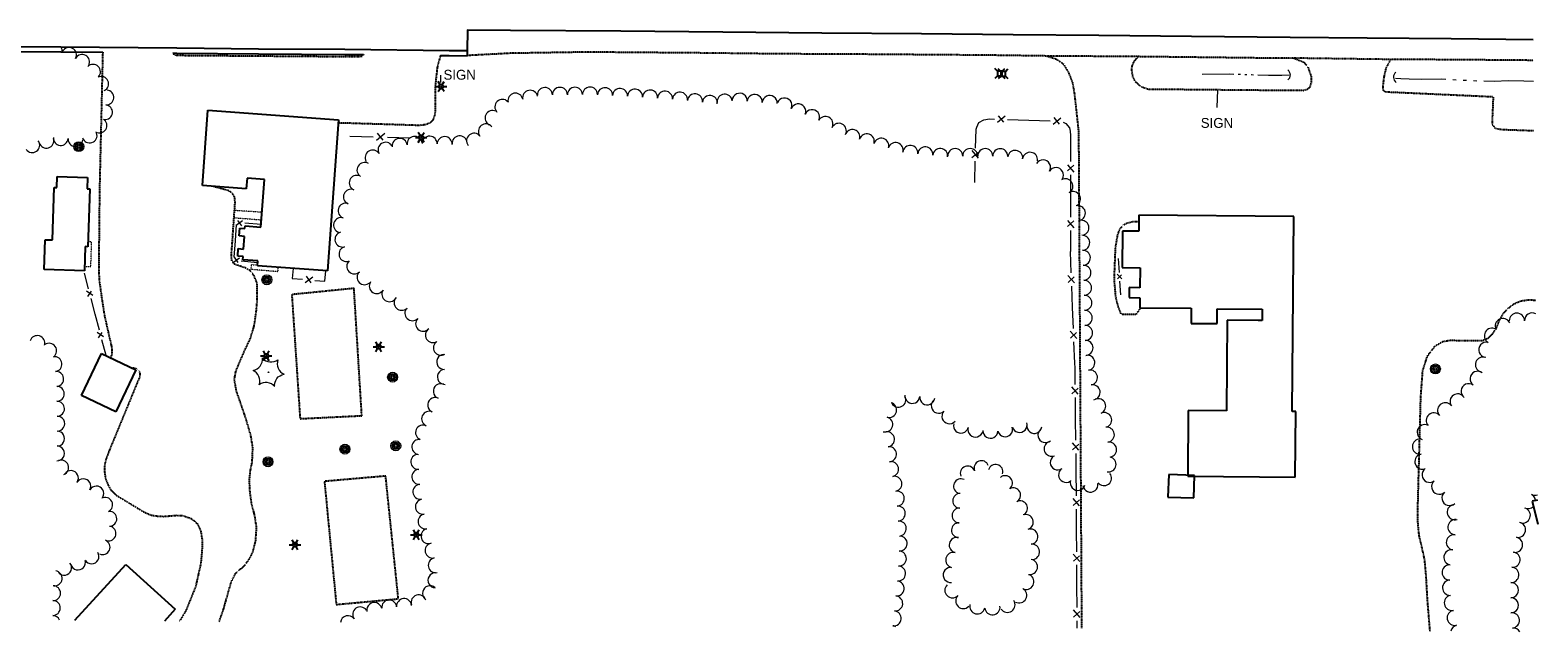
# Model space of a CAD drawing. Extents: x 386588 to 390135, y 96998 to 113606.
# Tile 71 of 89: x 389048 to 389780, y 107594 to 107887. Entities that reach past the tile are written whole.
import ezdxf
from ezdxf.enums import TextEntityAlignment as Align

# ---------------------------------------------------------------- set-up
doc = ezdxf.new("R2010")
doc.units = 0
doc.header["$MEASUREMENT"] = 0
doc.linetypes.add('Wisdot3', pattern=[0.1875, 0.125, -0.0625])
doc.linetypes.add('Wisdot5', pattern=[0.1, 0.05, -0.05])
for name, color, linetype, lineweight in [('E_BLD', 241, 'Continuous', 25), ('E_DRN', 40, 'Continuous', 15), ('E_FEN_P', 40, 'Continuous', 15), ('E_LAND_TreeLine_P', 3, 'Continuous', 15), ('E_LAND_Vegetation', 3, 'Continuous', 15), ('E_LTG', 21, 'Continuous', 25), ('E_MISCPROP', 30, 'Continuous', 15), ('E_PATH_Sidewalk', 2, 'Wisdot5', 15), ('E_RDWY', 21, 'Continuous', 25), ('E_RDWY_C_and_G', 21, 'Continuous', 25), ('E_RDWY_Gravel', 21, 'Wisdot3', 25), ('E_SGN', 21, 'Continuous', 15), ('E_UTL_AG_Bold', 30, 'Continuous', 25), ('E_WTR_P', 4, 'Continuous', 15)]:
    doc.layers.add(name, color=color, linetype=linetype, lineweight=lineweight)
doc.styles.add('Style-dot_font5', font='dot_font5.shx')

# ---------------------------------------------------------------- blocks, each defined once
blk = doc.blocks.new('CTRE')
at = {"layer": 'E_LAND_Vegetation'}
blk.add_circle((0, 0), 0.223, dxfattribs=at)
for centre, start, end in [((-12, 9), 280.2067, 5.9716), ((-13.8, -5.9), 340.2113, 65.9762), ((1.8, 14.9), 220.2113, 305.9762), ((13.8, 5.9), 160.2113, 245.9762), ((-1.8, -14.9), 40.2113, 125.9762)]:
    blk.add_arc(centre, 7.87, start, end, dxfattribs=at)
at = {"layer": 'E_LAND_Vegetation', "extrusion": (0, 0, -1)}
blk.add_arc((-12, -9), 7.87, 354.0728, 79.7489, dxfattribs=at)
blk = doc.blocks.new('CULV')
at = {"layer": 'E_DRN'}
blk.add_arc((0, 6.1), 6.15, 216.8699, 323.1301, dxfattribs=at)
blk = doc.blocks.new('LPOL')
at = {"layer": 'E_LTG'}
for p, q in [((-4, 0), (-1.5, 0)), ((-0.8, 1.3), (-2, 3.5)), ((0.8, 1.3), (2, 3.5)), ((1.5, 0), (4, 0)), ((-2, -3.5), (-0.8, -1.3)), ((2, -3.5), (0.8, -1.3))]:
    blk.add_line(p, q, dxfattribs=at)
for radius in [1.5, 1.5, 1.5, 0.125]:
    blk.add_circle((0, 0), radius, dxfattribs=at)
blk = doc.blocks.new('PED')
at = {"layer": 'E_UTL_AG_Bold'}
for p, q in [((-2.5, 2.5), (-5.3, 5.3)), ((2.5, 2.5), (5.3, 5.3)), ((-2.5, -2.5), (-5.3, -5.3)), ((2.5, -2.5), (5.3, -5.3))]:
    blk.add_line(p, q, dxfattribs=at)
at = {"layer": 'E_UTL_AG_Bold', "flags": 128}
blk.add_lwpolyline([(-2.5, -2.5), (2.5, -2.5), (2.5, 2.5), (-2.5, 2.5)], close=True, dxfattribs=at)
blk = doc.blocks.new('POLE')
at = {"layer": 'E_MISCPROP'}
for radius in [4.46, 3.35, 2.23, 1.12]:
    blk.add_circle((0, 0), radius, dxfattribs=at)
blk = doc.blocks.new('SIGN')
at = {"layer": 'E_SGN', "lineweight": 13, "style": 'Style-dot_font5'}
blk.add_text('SIGN', height=12, dxfattribs=at).set_placement((0, 0), align=Align.MIDDLE_CENTER)

msp = doc.modelspace()

# ---------------------------------------------------------------- linework, layer by layer
at = {"layer": 'E_BLD', "ltscale": 5}
for p, q in [((389131.47, 107811.3), (389134.12, 107847.86)), ((389134.12, 107847.86), (389197.61, 107843.25)), ((389134.12, 107847.86), (389134.12, 107847.86)), ((389197.61, 107843.25), (389192.27, 107769.76)), ((389060.66, 107810.26), (389060.82, 107815.71)), ((389060.82, 107815.71), (389075.65, 107815.26)), ((389075.65, 107815.26), (389075.49, 107809.75)), ((389152.76, 107809.76), (389131.47, 107811.3)), ((389153.13, 107814.81), (389152.76, 107809.76)), ((389161.57, 107814.2), (389153.13, 107814.81)), ((389159.89, 107791.06), (389161.57, 107814.2)), ((389058.64, 107784.82), (389059.41, 107810.29)), ((389059.41, 107810.29), (389060.66, 107810.26)), ((389075.49, 107809.75), (389076.7, 107809.71)), ((389076.7, 107809.71), (389075.84, 107781.56)), ((389586.56, 107796.89), (389586.49, 107789.07)), ((389661.86, 107796.23), (389586.56, 107796.89)), ((389149.34, 107786.76), (389149.61, 107790.53)), ((389149.61, 107790.53), (389152.11, 107790.34)), ((389152.11, 107790.34), (389152.2, 107791.62)), ((389152.2, 107791.62), (389159.89, 107791.06)), ((389578.63, 107789.14), (389578.47, 107771.44)), ((389586.49, 107789.07), (389578.63, 107789.14)), ((389661.03, 107701.5), (389661.86, 107796.23)), ((389661.86, 107796.23), (389661.86, 107796.23)), ((389054.54, 107770.47), (389054.98, 107784.93)), ((389054.98, 107784.93), (389058.64, 107784.82)), ((389058.64, 107784.82), (389058.64, 107784.82)), ((389151.83, 107786.58), (389149.34, 107786.76)), ((389151.38, 107780.42), (389151.83, 107786.58)), ((389074.44, 107781.6), (389074.09, 107769.88)), ((389075.84, 107781.56), (389074.44, 107781.6)), ((389148.62, 107777.02), (389148.88, 107780.61)), ((389151.19, 107776.83), (389148.62, 107777.02)), ((389148.88, 107780.61), (389151.38, 107780.42)), ((389151.08, 107775.25), (389151.19, 107776.83)), ((389158.34, 107774.73), (389151.08, 107775.25)), ((389158.16, 107772.23), (389158.34, 107774.73)), ((389074.09, 107769.88), (389054.54, 107770.47)), ((389192.27, 107769.76), (389158.16, 107772.23)), ((389578.47, 107771.44), (389587.12, 107771.36)), ((389587.12, 107771.36), (389587.03, 107761.64)), ((389581.86, 107761.69), (389581.82, 107756.8)), ((389587.03, 107761.64), (389581.86, 107761.69)), ((389581.82, 107756.8), (389587.03, 107756.76)), ((389587.03, 107756.76), (389586.99, 107751.9)), ((389586.99, 107751.9), (389611.96, 107751.68)), ((389611.96, 107751.68), (389611.89, 107744.26)), ((389624.5, 107744.15), (389624.57, 107751.41)), ((389624.57, 107751.41), (389646.49, 107751.22)), ((389629.49, 107745.84), (389629.11, 107701.74)), ((389644.54, 107745.71), (389629.49, 107745.84)), ((389646.44, 107745.69), (389644.54, 107745.71)), ((389646.49, 107751.22), (389646.44, 107745.69)), ((389611.89, 107744.26), (389624.5, 107744.15)), ((389072.65, 107709.21), (389082.39, 107729.72)), ((389082.39, 107729.72), (389099.16, 107721.76)), ((389099.16, 107721.76), (389089.41, 107701.25)), ((389089.41, 107701.25), (389072.65, 107709.21)), ((389072.65, 107709.21), (389072.65, 107709.21)), ((389610.52, 107701.9), (389610.24, 107669.95)), ((389629.11, 107701.74), (389610.52, 107701.9)), ((389662.77, 107701.49), (389661.03, 107701.5)), ((389662.48, 107669.49), (389662.77, 107701.49)), ((389601.04, 107670.87), (389600.64, 107659.88)), ((389613.62, 107670.41), (389601.04, 107670.87)), ((389610.24, 107669.95), (389662.48, 107669.49)), ((389613.22, 107659.42), (389613.62, 107670.41)), ((389600.64, 107659.88), (389613.22, 107659.42)), ((389600.64, 107659.88), (389600.64, 107659.88)), ((389780.29, 107658.44), (389777.67, 107657.8)), ((389777.67, 107657.8), (389780.41, 107646.74)), ((389069.49, 107599.96), (389094.32, 107627.17)), ((389094.32, 107627.17), (389118.25, 107605.32)), ((389118.25, 107605.32), (389113.04, 107599.62))]:
    msp.add_line(p, q, dxfattribs=at)
at = {"layer": 'E_FEN_P', "ltscale": 5}
for p, q in [((389517.89, 107842.08), (389521.59, 107845.09)), ((389518.16, 107845.21), (389520.76, 107842.05)), ((389544.93, 107841.16), (389548.64, 107844.17)), ((389545.2, 107844.29), (389547.81, 107841.13)), ((389216.05, 107833.36), (389220.05, 107836.66)), ((389216.32, 107836.76), (389219.18, 107833.35)), ((389505.4, 107824.85), (389508.53, 107827.47)), ((389508.52, 107824.6), (389505.49, 107828.28)), ((389551.8, 107821.36), (389554.94, 107817.77)), ((389554.94, 107821.2), (389551.87, 107818.49)), ((389150.86, 107794.16), (389147.92, 107791.93)), ((389150.57, 107791.75), (389148.64, 107794.26)), ((389551.81, 107794.3), (389554.95, 107790.71)), ((389554.95, 107794.14), (389551.88, 107791.43)), ((389146.52, 107774.04), (389149.55, 107776.15)), ((389146.91, 107776.43), (389148.73, 107773.85)), ((389181.86, 107767.16), (389184.19, 107764.01)), ((389555.31, 107764.07), (389552.03, 107767.55)), ((389578.21, 107765.94), (389576.02, 107768.18)), ((389576.15, 107765.93), (389578.06, 107767.82)), ((389078.15, 107757.82), (389075.13, 107759.88)), ((389075.8, 107757.34), (389077.55, 107759.94)), ((389181.44, 107764.19), (389185.14, 107766.87)), ((389552.17, 107764.11), (389555.13, 107766.94)), ((389083.38, 107737.78), (389080.36, 107739.84)), ((389081.03, 107737.29), (389082.78, 107739.89)), ((389556.38, 107736.98), (389553.1, 107740.46)), ((389553.24, 107737.02), (389556.2, 107739.85)), ((389557.09, 107709.84), (389553.91, 107713.41)), ((389553.95, 107709.97), (389557, 107712.72)), ((389557.41, 107682.73), (389554.23, 107686.3)), ((389554.27, 107682.86), (389557.31, 107685.61)), ((389557.68, 107655.61), (389554.53, 107659.2)), ((389554.54, 107655.76), (389557.6, 107658.49)), ((389557.82, 107628.5), (389554.66, 107632.09)), ((389554.68, 107628.65), (389557.74, 107631.38)), ((389557.95, 107601.39), (389554.8, 107604.98)), ((389554.81, 107601.54), (389557.88, 107604.27))]:
    msp.add_line(p, q, dxfattribs=at)
at = {"layer": 'E_FEN_P', "flags": 128}
for points in [[(389507.84, 107839.69), (389508.79, 107841.93), (389511.18, 107843.15), (389513.92, 107843.66), (389516.35, 107843.58)], [(389522.74, 107843.36), (389533.07, 107843.01)], [(389533.07, 107843.01), (389543.39, 107842.66)], [(389549.7, 107842.04), (389550.98, 107841.5), (389552.82, 107839.37), (389553.17, 107837.69), (389553.24, 107835.57), (389553.24, 107833.29)], [(389203.15, 107835.28), (389214.37, 107834.98)], [(389221.32, 107834.79), (389232.54, 107834.49)], [(389507.2, 107829.44), (389507.45, 107838.76), (389507.84, 107839.69)], [(389553.24, 107833.29), (389553.25, 107822.95)], [(389506.77, 107812.72), (389507.04, 107823.05)], [(389553.25, 107816.56), (389553.25, 107806.23)], [(389553.25, 107806.23), (389553.26, 107795.9)], [(389147.93, 107792.32), (389147.34, 107784.35)], [(389159.98, 107792.42), (389152.01, 107792.96)], [(389553.26, 107789.5), (389553.26, 107779.17)], [(389147.34, 107784.35), (389146.74, 107776.39)], [(389150.33, 107774.75), (389158.28, 107773.9)], [(389553.67, 107768.82), (389553.26, 107779.17)], [(389577.08, 107769.03), (389576.7, 107775.79)], [(389076.15, 107761.1), (389074.15, 107768.76)], [(389175.5, 107770.97), (389175.02, 107766.15), (389180.05, 107765.7)], [(389186.15, 107765.16), (389190.91, 107764.74), (389191.49, 107769.81)], [(389554.33, 107752.08), (389553.93, 107762.42)], [(389577.71, 107758.09), (389577.32, 107764.85)], [(389079.38, 107748.71), (389077.39, 107756.37)], [(389081.38, 107741.06), (389079.38, 107748.71)], [(389554.74, 107741.73), (389554.33, 107752.08)], [(389084.61, 107728.66), (389082.62, 107736.32)], [(389555.4, 107724.99), (389555, 107735.33)], [(389555.59, 107714.64), (389555.49, 107722.74), (389555.4, 107724.99)], [(389555.78, 107697.88), (389555.66, 107708.23)], [(389555.91, 107687.53), (389555.78, 107697.88)], [(389556.1, 107670.77), (389555.98, 107681.12)], [(389556.21, 107660.42), (389556.2, 107662.53), (389556.1, 107670.77)], [(389556.29, 107643.66), (389556.24, 107654.01)], [(389556.35, 107633.31), (389556.29, 107643.66)], [(389556.43, 107616.55), (389556.38, 107626.9)], [(389556.48, 107606.2), (389556.43, 107616.55)], [(389556.53, 107596.07), (389556.51, 107599.79)]]:
    msp.add_lwpolyline(points, dxfattribs=at)
at = {"layer": 'E_LAND_TreeLine_P'}
for centre, radius, start, end in [((389059.77, 107876.52), 3.6, 349.71288, 37.7282), ((389066.69, 107874.8), 3.6, 331.59102, 151.59102), ((389073.02, 107871.38), 3.6, 331.59102, 151.59102), ((389078.32, 107866.57), 3.6, 315.49382, 135.49382), ((389082.27, 107860.69), 3.6, 294.80829, 114.80829), ((389084.82, 107854.08), 3.6, 264.56134, 84.56134), ((389283.55, 107852.54), 3.65, 11.2102, 191.2102), ((389290.71, 107853.96), 3.65, 11.2102, 191.2102), ((389297.88, 107855.27), 3.65, 0.58755, 180.58755), ((389305.18, 107855.35), 3.65, 0.58755, 180.58755), ((389312.49, 107855.42), 3.65, 0.58755, 180.58755), ((389319.79, 107855.5), 3.65, 0.58755, 180.58755), ((389327.08, 107855.2), 3.65, 357.09974, 177.09974), ((389334.37, 107854.83), 3.65, 357.09974, 177.09974), ((389341.67, 107854.46), 3.65, 357.09974, 177.09974), ((389348.96, 107854.04), 3.65, 355.97212, 175.97212), ((389356.24, 107853.53), 3.65, 355.97212, 175.97212), ((389363.52, 107853.02), 3.65, 355.97212, 175.97212), ((389370.78, 107852.23), 3.65, 353.57498, 173.57498), ((389378.04, 107851.41), 3.65, 353.57498, 173.57498), ((389385.3, 107852.05), 3.65, 5.81013, 185.81013), ((389392.57, 107852.49), 3.65, 355.61393, 175.61393), ((389399.85, 107851.93), 3.65, 355.61393, 175.61393), ((389407.13, 107851.38), 3.65, 355.61393, 175.61393), ((389084.14, 107846.92), 3.6, 264.56134, 84.56134), ((389272.46, 107844.09), 3.65, 64.20016, 244.20016), ((389277.22, 107849.51), 3.65, 43.78211, 223.78211), ((389414.26, 107850.2), 3.65, 337.04364, 157.04364), ((389420.99, 107847.35), 3.65, 337.04364, 157.04364), ((389427.71, 107844.51), 3.65, 337.04364, 157.04364), ((389081.46, 107840.44), 3.6, 237.90403, 57.90403), ((389269.21, 107837.57), 3.65, 38.32332, 218.32332), ((389434.23, 107841.23), 3.65, 332.84716, 152.84716), ((389440.73, 107837.89), 3.65, 332.84716, 152.84716), ((389055.64, 107833.04), 3.6, 196.96404, 16.96404), ((389062.6, 107834.38), 3.6, 175.50387, 355.50387), ((389069.77, 107833.82), 3.6, 175.50387, 355.50387), ((389076.65, 107835.59), 3.6, 198.51667, 18.51667), ((389227.33, 107830.58), 3.65, 7.4637, 187.4637), ((389234.57, 107831.53), 3.65, 7.4637, 187.4637), ((389241.86, 107831.62), 3.65, 358.21329, 178.21329), ((389249.15, 107831.4), 3.65, 358.21329, 178.21329), ((389256.43, 107831.79), 3.65, 5.56965, 185.56965), ((389263.48, 107833.04), 3.65, 38.32332, 218.32332), ((389447.34, 107834.84), 3.65, 343.15915, 163.15915), ((389454.33, 107832.73), 3.65, 343.15915, 163.15915), ((389461.32, 107830.61), 3.65, 343.15915, 163.15915), ((389048.78, 107830.89), 3.6, 215.31884, 35.31884), ((389214.18, 107824.9), 3.65, 30.9922, 210.9922), ((389220.44, 107828.66), 3.65, 30.9922, 210.9922), ((389468.3, 107828.49), 3.65, 343.15915, 163.15915), ((389475.45, 107827.14), 3.65, 354.17118, 174.17118), ((389482.71, 107826.4), 3.65, 354.17118, 174.17118), ((389489.97, 107825.66), 3.65, 354.17118, 174.17118), ((389497.27, 107825.56), 3.65, 0.35379, 180.35379), ((389504.57, 107825.61), 3.65, 0.35379, 180.35379), ((389511.87, 107825.6), 3.65, 359.66351, 179.66351), ((389519.17, 107825.55), 3.65, 359.66351, 179.66351), ((389526.42, 107824.75), 3.65, 352.43919, 172.43919), ((389533.66, 107823.79), 3.65, 352.43919, 172.43919), ((389210.22, 107818.81), 3.65, 58.5662, 238.5662), ((389539.96, 107820.14), 3.65, 329.03351, 149.03351), ((389546.22, 107816.38), 3.65, 329.03351, 149.03351), ((389206.44, 107812.57), 3.65, 67.37792, 247.37792), ((389550.82, 107810.97), 3.65, 300.62727, 120.62727), ((389203.63, 107805.83), 3.65, 67.37792, 247.37792), ((389554.54, 107804.69), 3.65, 300.62727, 120.62727), ((389201.01, 107799.02), 3.65, 72.69736, 252.69736), ((389556.9, 107797.85), 3.65, 283.49216, 103.49216), ((389198.84, 107792.05), 3.65, 72.69736, 252.69736), ((389558.6, 107790.75), 3.65, 283.49216, 103.49216), ((389199.51, 107785.04), 3.65, 105.60891, 285.60891), ((389559, 107783.47), 3.65, 272.33537, 92.33537), ((389201.48, 107778), 3.65, 105.60891, 285.60891), ((389205.27, 107772.01), 3.65, 133.51775, 313.51775), ((389559.3, 107776.17), 3.65, 272.33537, 92.33537), ((389210.3, 107766.71), 3.65, 133.51775, 313.51775), ((389559.59, 107768.88), 3.65, 272.33537, 92.33537), ((389216.17, 107762.43), 3.65, 147.28283, 327.28283), ((389222.31, 107758.48), 3.65, 147.28283, 327.28283), ((389559.89, 107761.58), 3.65, 271.37844, 91.37844), ((389228.26, 107754.29), 3.65, 135.78681, 315.78681), ((389560.07, 107754.28), 3.65, 271.37844, 91.37844), ((389233.49, 107749.2), 3.65, 135.78681, 315.78681), ((389238.72, 107744.11), 3.65, 135.78681, 315.78681), ((389560.24, 107746.98), 3.65, 271.37844, 91.37844), ((389763.4, 107742.98), 3.71, 26.22856, 206.22856), ((389770.22, 107745.55), 3.71, 0.72442, 180.72442), ((389777.64, 107745.65), 3.71, 61.44734, 180.72442), ((389051.23, 107734.71), 3.62, 343.27397, 163.27397), ((389243.44, 107738.6), 3.65, 122.39874, 302.39874), ((389560.42, 107739.68), 3.65, 271.37844, 91.37844), ((389758.12, 107738.24), 3.71, 60.60891, 240.60891), ((389057.01, 107731), 3.62, 305.57323, 125.57323), ((389247.36, 107732.43), 3.65, 122.39874, 302.39874), ((389560.59, 107732.38), 3.65, 271.37844, 91.37844), ((389755.39, 107731.45), 3.71, 79.58291, 259.58291), ((389059.58, 107724.48), 3.62, 276.57474, 96.57474), ((389248.95, 107725.53), 3.65, 92.79987, 272.79987), ((389561.48, 107725.16), 3.65, 280.11514, 100.11514), ((389753.78, 107724.23), 3.71, 69.6804, 249.6804), ((389060.41, 107717.28), 3.62, 276.57474, 96.57474), ((389249.31, 107718.24), 3.65, 92.79987, 272.79987), ((389562.76, 107717.97), 3.65, 280.11514, 100.11514), ((389751.16, 107717.29), 3.71, 54.00818, 234.00818), ((389060.71, 107710.05), 3.62, 270.83265, 90.83265), ((389247.34, 107711.35), 3.65, 67.59561, 247.59561), ((389469.66, 107707.19), 3.65, 208.4743, 28.4743), ((389476.41, 107709.04), 3.65, 174.30768, 354.30768), ((389483.67, 107708.32), 3.65, 174.30768, 354.30768), ((389564.05, 107710.78), 3.65, 280.11514, 100.11514), ((389741.44, 107706.32), 3.71, 34.22603, 214.22603), ((389746.8, 107711.29), 3.71, 54.00818, 234.00818), ((389060.81, 107702.8), 3.62, 270.83265, 90.83265), ((389241.65, 107697.9), 3.65, 65.99297, 245.99297), ((389244.55, 107704.6), 3.65, 67.59561, 247.59561), ((389465.15, 107702.21), 3.65, 255.12905, 75.12905), ((389489.26, 107704.26), 3.65, 132.09974, 312.09974), ((389494.45, 107699.15), 3.65, 139.1775, 319.1775), ((389566.78, 107704.03), 3.65, 293.25054, 113.25054), ((389735.4, 107702.02), 3.71, 41.71273, 221.71273), ((389060.9, 107695.56), 3.62, 269.66351, 89.66351), ((389238.68, 107691.23), 3.65, 65.99297, 245.99297), ((389463.28, 107695.15), 3.65, 255.12905, 75.12905), ((389500.07, 107694.56), 3.65, 165.34079, 345.34079), ((389521.54, 107692.83), 3.65, 196.90497, 16.90497), ((389528.53, 107694.95), 3.65, 196.90497, 16.90497), ((389535.73, 107694.46), 3.65, 172.53849, 352.53849), ((389569.67, 107697.32), 3.65, 293.25054, 113.25054), ((389570.96, 107690.16), 3.65, 278.60307, 98.60307), ((389725.47, 107691.36), 3.71, 69.10746, 249.10746), ((389729.86, 107697.08), 3.71, 41.71273, 221.71273), ((389060.85, 107688.31), 3.62, 269.66351, 89.66351), ((389236.88, 107684.23), 3.65, 82.68245, 262.68245), ((389464.14, 107687.92), 3.65, 277.57067, 97.57067), ((389507.13, 107692.71), 3.65, 165.34079, 345.34079), ((389514.38, 107692.08), 3.65, 177.46091, 357.46091), ((389541.12, 107689.96), 3.65, 132.3729, 312.3729), ((389544.11, 107683.35), 3.65, 111.799, 291.799), ((389572.05, 107682.94), 3.65, 278.60307, 98.60307), ((389723.13, 107684.39), 3.71, 99.48281, 279.48281), ((389060.81, 107681.07), 3.62, 269.66351, 89.66351), ((389236.37, 107676.98), 3.65, 94.06221, 274.06221), ((389465.1, 107680.68), 3.65, 277.57067, 97.57067), ((389547.1, 107676.72), 3.65, 123.6071, 303.6071), ((389571.79, 107675.75), 3.65, 258.56979, 78.56979), ((389724.35, 107677.07), 3.71, 99.48281, 279.48281), ((389062.84, 107674.2), 3.62, 290.98142, 110.98142), ((389067.57, 107669.12), 3.62, 325.68697, 145.68697), ((389236.88, 107669.69), 3.65, 94.06221, 274.06221), ((389466.13, 107673.45), 3.65, 282.46778, 102.46778), ((389503.33, 107671.37), 3.58, 21.20449, 201.20449), ((389510.01, 107673.96), 3.58, 21.20449, 201.20449), ((389516.89, 107672.12), 3.58, 344.1394, 164.1394), ((389551.14, 107670.64), 3.65, 123.6071, 303.6071), ((389727.84, 107670.7), 3.71, 125.85672, 305.85672), ((389073.61, 107665.13), 3.62, 330.80785, 150.80785), ((389079.94, 107661.59), 3.62, 330.80785, 150.80785), ((389237.4, 107662.41), 3.65, 94.06221, 274.06221), ((389467.71, 107666.32), 3.65, 282.46778, 102.46778), ((389500.03, 107665.15), 3.58, 64.46239, 244.46239), ((389521.5, 107666.68), 3.58, 309.59989, 129.59989), ((389556.85, 107666.76), 3.65, 162.13794, 342.13794), ((389562.99, 107665.93), 3.65, 187.53849, 7.53849), ((389569.58, 107669.07), 3.65, 217.53849, 37.53849), ((389732.47, 107664.92), 3.71, 132.59348, 312.59348), ((389084.21, 107656.06), 3.62, 297.80511, 117.80511), ((389238.61, 107655.21), 3.65, 100.11514, 280.11514), ((389468.9, 107659.14), 3.65, 273.84843, 93.84843), ((389499.63, 107658.04), 3.58, 88.26633, 268.26633), ((389525.49, 107660.77), 3.58, 298.10958, 118.10958), ((389528.86, 107654.46), 3.58, 298.10958, 118.10958), ((389737.49, 107659.46), 3.71, 132.59348, 312.59348), ((389779.11, 107664.39), 3.69, 241.65433, 288.30543), ((389775.6, 107657.89), 3.69, 4.7431, 61.65433), ((389086.24, 107649.3), 3.62, 270.88238, 90.88238), ((389239.89, 107648.02), 3.65, 100.11514, 280.11514), ((389469.39, 107651.85), 3.65, 273.84843, 93.84843), ((389499.34, 107650.89), 3.58, 87.59962, 267.59962), ((389531.5, 107647.71), 3.72, 289.46239, 109.46239), ((389740.04, 107652.55), 3.71, 108.09846, 288.09846), ((389773.09, 107650.94), 3.69, 250.717, 70.717), ((389775.6, 107657.89), 3.69, 241.65433, 316.51251), ((389085.82, 107642.17), 3.62, 246.46492, 66.46492), ((389241.33, 107640.87), 3.65, 107.54221, 287.54221), ((389469.88, 107644.57), 3.65, 273.84843, 93.84843), ((389499.04, 107643.73), 3.58, 87.59962, 267.59962), ((389533.75, 107640.63), 3.72, 276.37335, 96.37335), ((389740.41, 107645.25), 3.71, 86.15998, 266.15998), ((389770.76, 107643.94), 3.69, 258.68286, 78.68286), ((389082.93, 107635.52), 3.62, 246.46492, 66.46492), ((389243.31, 107633.86), 3.65, 102.07093, 282.07093), ((389470.26, 107637.28), 3.65, 267.00051, 87.00051), ((389498.08, 107636.52), 3.72, 76.85924, 256.85924), ((389534.58, 107633.23), 3.72, 276.37335, 96.37335), ((389739.62, 107637.88), 3.71, 80.8661, 260.8661), ((389769.31, 107636.69), 3.69, 258.68286, 78.68286), ((389070.99, 107628.05), 3.62, 197.01753, 17.01753), ((389077.52, 107631.04), 3.62, 212.04419, 32.04419), ((389244.84, 107626.71), 3.65, 102.07093, 282.07093), ((389469.88, 107629.99), 3.65, 267.00051, 87.00051), ((389496.38, 107629.27), 3.72, 76.85924, 256.85924), ((389533.55, 107625.91), 3.72, 259.04385, 79.04385), ((389738.45, 107630.56), 3.71, 80.8661, 260.8661), ((389768.14, 107629.41), 3.69, 265.19635, 85.19635), ((389059.69, 107620.37), 3.62, 262.71055, 82.71055), ((389064.29, 107625.51), 3.62, 219.06417, 39.06417), ((389244.7, 107619.42), 3.65, 88.64048, 268.64048), ((389469.5, 107622.7), 3.65, 267.00051, 87.00051), ((389495.16, 107621.99), 3.72, 95.86696, 275.86696), ((389531.82, 107618.71), 3.72, 242.1107, 62.1107), ((389737.6, 107623.21), 3.71, 91.39921, 271.39921), ((389767.52, 107622.04), 3.69, 265.19635, 85.19635), ((389058.88, 107613.18), 3.62, 269.09057, 89.09057), ((389242.05, 107613.12), 3.65, 47.22728, 227.22728), ((389468.83, 107615.43), 3.65, 264.40111, 84.40111), ((389495.94, 107614.6), 3.72, 135.49382, 315.49382), ((389528.33, 107612.13), 3.72, 242.1107, 62.1107), ((389737.78, 107615.79), 3.71, 91.39921, 271.39921), ((389767.3, 107614.66), 3.69, 269.66351, 89.66351), ((389058.76, 107605.94), 3.62, 269.09057, 89.09057), ((389208.16, 107602.83), 3.65, 35.69088, 215.69088), ((389215.01, 107604.98), 3.65, 11.38862, 191.38862), ((389222.21, 107606.17), 3.65, 5.3741, 185.3741), ((389229.48, 107606.86), 3.65, 5.3741, 185.3741), ((389236.52, 107608.66), 3.65, 17.18908, 197.18908), ((389468.11, 107608.16), 3.65, 264.40111, 84.40111), ((389501.25, 107609.38), 3.72, 135.49382, 315.49382), ((389508.02, 107606.81), 3.72, 166.7561, 346.7561), ((389515.34, 107606.39), 3.72, 186.9167, 6.9167), ((389522.64, 107607.53), 3.72, 214.2558, 34.2558), ((389738.64, 107608.45), 3.71, 100.97344, 280.97344), ((389767.26, 107607.27), 3.69, 269.66351, 89.66351), ((389058.65, 107598.69), 3.62, 21.60813, 89.09057), ((389202.23, 107598.57), 3.65, 35.69088, 174.34079), ((389467.36, 107600.9), 3.65, 264.01526, 84.01526), ((389740.05, 107601.16), 3.71, 100.97344, 280.97344), ((389767.77, 107599.9), 3.69, 275.3741, 95.3741), ((389466.6, 107593.64), 3.65, 59.37137, 84.01526), ((389741.72, 107593.94), 3.71, 103.11212, 169.32921), ((389768.46, 107592.55), 3.69, 29.31926, 95.3741)]:
    msp.add_arc(centre, radius, start, end, dxfattribs=at)
at = {"layer": 'E_PATH_Sidewalk', "flags": 128}
for points in [[(389160.41, 107798.27), (389147.08, 107799.15)], [(389146.84, 107795.65), (389160.14, 107794.61)], [(389074.15, 107772.02), (389077.23, 107771.95), (389077.62, 107783.87), (389075.92, 107783.95)], [(389168.2, 107771.5), (389168.02, 107769.41), (389155.13, 107770.5), (389155.32, 107772.84), (389158.19, 107772.67)]]:
    msp.add_lwpolyline(points, dxfattribs=at)
at = {"layer": 'E_RDWY', "flags": 128}
for points in [[(389525.43, 107884.59), (389480.86, 107885), (389432.53, 107885.38), (389384.43, 107885.8), (389334.72, 107886.24), (389281.24, 107886.65), (389260.24, 107886.81), (389260.16, 107876.86)], [(389778.12, 107882.17), (389738.25, 107882.53), (389697.5, 107882.91), (389660.08, 107883.28), (389612.13, 107883.7), (389566.99, 107884.21), (389525.43, 107884.59)]]:
    msp.add_lwpolyline(points, dxfattribs=at)
at = {"layer": 'E_RDWY_C_and_G', "flags": 128}
for points in [[(388819.86, 107880.87), (388870.16, 107880.3), (388904.92, 107880.09), (388929.27, 107879.94), (388982.81, 107879.36), (389014.3, 107879.08), (389062.67, 107878.72), (389119.09, 107878.19), (389158.67, 107877.79), (389200.63, 107877.51), (389251.41, 107876.91), (389260.16, 107876.86), (389260.15, 107874.36)], [(389036.04, 107876.42), (389062.65, 107876.22), (389083, 107876.03)], [(389117.11, 107875.71), (389119.07, 107875.69), (389158.65, 107875.29), (389200.61, 107875.01), (389209.76, 107874.9)], [(389247.38, 107874.46), (389251.39, 107874.41), (389260.15, 107874.36)]]:
    msp.add_lwpolyline(points, dxfattribs=at)
at = {"layer": 'E_RDWY_Gravel', "flags": 128}
for points in [[(389083, 107876.03), (389081.44, 107808.96), (389081.08, 107771.85), (389081.25, 107765.66), (389082.44, 107757.11), (389083.83, 107748.08), (389087.46, 107732.16), (389087.44, 107729.33), (389086.79, 107727.63)], [(389209.76, 107874.9), (389208.99, 107874.04), (389207.41, 107873.77), (389118.93, 107874.43), (389117.83, 107874.78), (389117.15, 107875.71)], [(389247.08, 107874.46), (389245.59, 107868.73), (389245.01, 107863.91), (389244.57, 107859.23), (389244.57, 107847.25), (389244.21, 107845.05), (389243.44, 107843.13), (389242.06, 107841.69), (389239.85, 107840.81), (389236.96, 107840.48), (389197.5, 107841.7)], [(389778.21, 107872.11), (389764.39, 107872.23), (389734.95, 107872.44), (389709.84, 107872.55), (389657.89, 107873.25), (389646.29, 107873.23), (389586, 107873.93), (389540.94, 107874.24), (389512.91, 107874.63), (389452.14, 107875.07), (389411, 107875.27), (389371.59, 107875.72), (389318.19, 107876.13), (389281.02, 107875.55), (389260.15, 107874.46)], [(389541.81, 107874.24), (389546.45, 107872.73), (389549.7, 107870.53), (389552.24, 107866.37), (389554.19, 107861.51), (389555.15, 107856.17), (389557.21, 107837.47), (389558.37, 107647.24), (389558.67, 107596.06)], [(389661.63, 107873.2), (389666.56, 107871.33), (389668.62, 107868.95), (389670.18, 107864.49), (389670.26, 107861.32), (389669.55, 107859.05), (389668.36, 107857.97), (389666.48, 107857.39), (389659.16, 107857.43), (389591.05, 107858.03), (389587.79, 107859.14), (389585.04, 107861.53), (389583.67, 107864.01), (389583.09, 107867.17), (389583.2, 107869.15), (389584.21, 107871.62), (389586.2, 107873.93)], [(389708.88, 107872.56), (389706.59, 107868.43), (389705.47, 107863.49), (389705.05, 107858.94), (389705.24, 107857.46), (389706.32, 107856.86), (389758.7, 107854.48), (389758.13, 107841.23), (389759.41, 107839.35), (389760.79, 107838.84), (389763.16, 107838.53), (389778.55, 107837.99)], [(389139.64, 107599.4), (389141.8, 107605.56), (389145.45, 107618.55), (389147.48, 107622.67), (389150.04, 107624.93), (389152.18, 107626.91), (389154.4, 107629.93), (389155.94, 107633.02), (389157.35, 107638.52), (389157.8, 107644.99), (389156.94, 107650.71), (389155.32, 107657.05), (389154.46, 107663.6), (389154.36, 107668.62), (389154.72, 107672.34), (389155.64, 107676.74), (389155.96, 107683.97), (389154.96, 107689.97), (389152.6, 107698.04), (389148, 107711.42), (389147, 107717.07), (389147.71, 107720.92), (389149.39, 107725.11), (389151.97, 107731.02), (389154.69, 107736.72), (389156.58, 107742.9), (389157.58, 107749.44), (389158.03, 107754.67), (389158.08, 107763.62), (389156.52, 107767.55), (389154.61, 107769.91), (389152.34, 107771.23), (389149.25, 107772.28), (389146.91, 107773.12), (389145.75, 107774.78), (389145.56, 107777.4), (389147.36, 107803.21), (389147.1, 107805.75), (389145.88, 107807.69), (389143.68, 107809.01), (389141.82, 107809.43), (389136.39, 107810.91), (389136.35, 107810.95)], [(389587.35, 107751.9), (389585.12, 107748.58), (389578.07, 107748.54), (389576.6, 107752.12), (389575.3, 107757.44), (389574.6, 107765.57), (389575.19, 107781), (389576.22, 107787.05), (389577.15, 107789.87), (389578.91, 107792.1), (389580.82, 107793.08), (389583.23, 107793.73), (389586.53, 107793.79)], [(389205.12, 107761.29), (389174.89, 107758.29), (389178.92, 107697.96)], [(389178.92, 107697.96), (389208.92, 107699.42), (389205.12, 107761.29)], [(389728.04, 107594.7), (389727.74, 107598.2), (389726.82, 107609.57), (389726.1, 107621.84), (389725.45, 107629.26), (389724, 107635.89), (389722.75, 107641.14), (389722.1, 107648.06), (389722.02, 107652.11), (389723.54, 107708.86), (389724.51, 107721.41), (389726.72, 107728.31), (389730.51, 107733.33), (389734.18, 107735.49), (389737.54, 107736.06), (389753.36, 107735.97), (389756.24, 107737.14), (389758.52, 107739.3), (389760.32, 107742.15), (389761.72, 107745.61), (389763.42, 107748.76), (389765.71, 107751.42), (389768.79, 107753.77), (389772.16, 107755.23), (389775.72, 107755.71), (389779.35, 107755.61)], [(389097.38, 107722.6), (389097.87, 107722.73), (389099.52, 107722.24), (389100.75, 107721.06), (389101.09, 107719.89), (389101.08, 107718.58), (389086.34, 107682.86), (389084.31, 107677.44), (389083.96, 107675.3), (389083.87, 107672.21), (389084.4, 107668.83), (389085.69, 107665.52), (389086.92, 107663.37), (389089.31, 107660.95), (389103.31, 107652.47), (389106.47, 107651.14), (389109.49, 107650.64), (389112.45, 107650.49), (389116.11, 107650.74), (389118.79, 107651), (389121.75, 107650.91), (389126.08, 107649.44), (389129.1, 107646.81), (389130.59, 107643.49), (389131.32, 107639.15), (389131.3, 107634.88), (389130.7, 107627.73), (389128.09, 107616.17), (389123.34, 107604.5), (389120.33, 107599.56)], [(389226.67, 107610.44), (389220.51, 107670.07), (389190.75, 107667.49)], [(389190.75, 107667.49), (389196.5, 107607.66), (389226.67, 107610.44)]]:
    msp.add_lwpolyline(points, dxfattribs=at)
at = {"layer": 'E_SGN', "ltscale": 5}
for p, q in [((389247.38, 107861.29), (389247.31, 107864.99)), ((389624.59, 107849.18), (389624.9, 107857.74))]:
    msp.add_line(p, q, dxfattribs=at)
at = {"layer": 'E_WTR_P', "linetype": 'Continuous', "flags": 128}
for points in [[(389632.67, 107865.28), (389630.71, 107865.34), (389617.34, 107865.29)], [(389635.84, 107865.18), (389634.78, 107865.22)], [(389639.01, 107865.08), (389637.95, 107865.12)], [(389642.18, 107864.99), (389641.3, 107865.01), (389641.12, 107865.02)], [(389659.62, 107864.95), (389655.95, 107864.84), (389649.46, 107864.75), (389644.29, 107864.92)], [(389735.69, 107862.82), (389733.8, 107862.93), (389723.82, 107862.76), (389717.87, 107863.02), (389713.9, 107863.13), (389711.29, 107863.32)], [(389740.73, 107862.55), (389739.05, 107862.64)], [(389745.78, 107862.31), (389744.1, 107862.38)], [(389750.82, 107862.09), (389749.14, 107862.16)], [(389778.31, 107861.84), (389773.52, 107862.03), (389766.15, 107862.16), (389759.17, 107861.85), (389754.19, 107861.99)]]:
    msp.add_lwpolyline(points, dxfattribs=at)

# ---------------------------------------------------------------- block references
at = {"layer": 'E_DRN', "xscale": 0.5, "yscale": 0.5, "zscale": 0.5}
for p, rotation in [((389660.11, 107865.08), 91.1578286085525), ((389710.28, 107863.85), 271.6620598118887)]:
    msp.add_blockref('CULV', p, dxfattribs=dict(at, rotation=rotation))
at = {"layer": 'E_LAND_Vegetation', "xscale": 0.7108526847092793, "yscale": 0.7108526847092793, "zscale": 0.7108526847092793}
msp.add_blockref('CTRE', (389163.6, 107720.51), dxfattribs=at)
at = {"layer": 'E_LTG', "xscale": 0.692840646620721, "yscale": 0.692840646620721, "zscale": 0.692840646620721}
for p in [(389247.47, 107859.37), (389237.75, 107834.67), (389162.49, 107728.48), (389217.16, 107732.92), (389235.42, 107641.54), (389176.43, 107636.68)]:
    msp.add_blockref('LPOL', p, dxfattribs=at)
at = {"layer": 'E_MISCPROP', "xscale": 0.5377037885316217, "yscale": 0.5377037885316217, "zscale": 0.5377037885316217}
for p in [(389071.38, 107830.19), (389162.8, 107765.46), (389730.63, 107722.15), (389223.87, 107718.14), (389225.44, 107684.77), (389163.34, 107677.01), (389200.71, 107683.15)]:
    msp.add_blockref('POLE', p, dxfattribs=at)
at = {"layer": 'E_SGN', "xscale": 0.3999999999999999, "yscale": 0.3999999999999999, "zscale": 0.3999999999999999}
for p in [(389256.47, 107865.12), (389624.46, 107841.72)]:
    msp.add_blockref('SIGN', p, dxfattribs=at)
at = {"layer": 'E_UTL_AG_Bold', "xscale": 0.4503659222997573, "yscale": 0.4503659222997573, "zscale": 0.4503659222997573}
for p in [(389518.99, 107865.73), (389520.54, 107865.63)]:
    msp.add_blockref('PED', p, dxfattribs=at)

doc.saveas('drawing.dxf')
